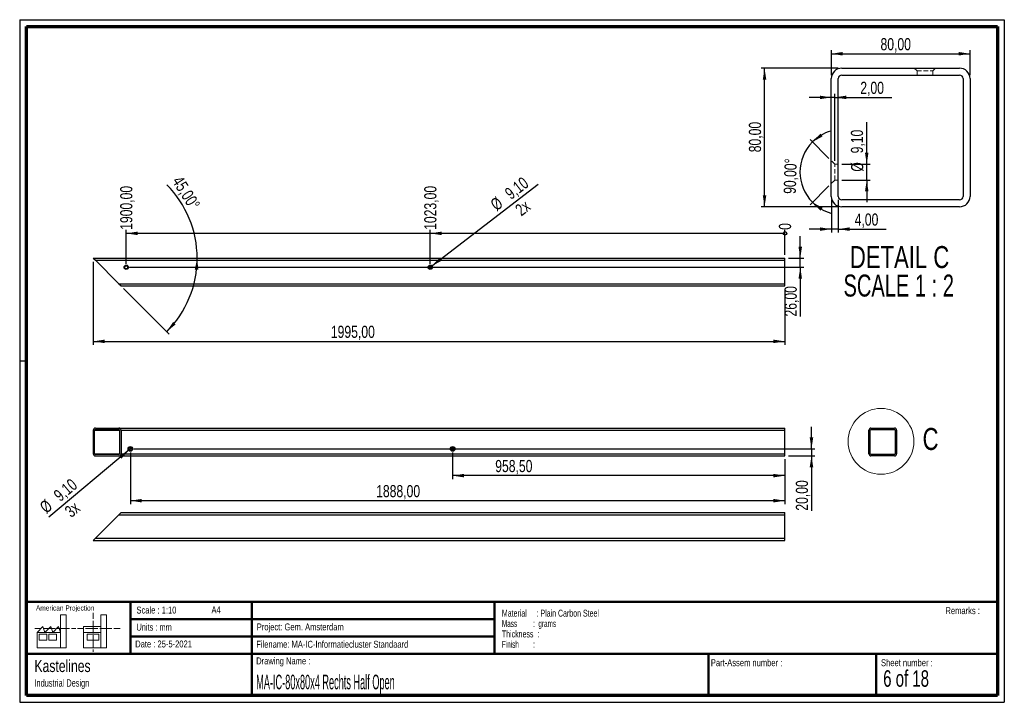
# Paper-space layout '80 Rechts Open' of a CAD drawing. Header units: millimetres. Extents: x 7 to 291, y 7 to 204.
import ezdxf

# ---------------------------------------------------------------- set-up
doc = ezdxf.new("R2010")
doc.units = ezdxf.units.MM
doc.linetypes.add('HIDDEN', pattern=[1.905, 1.27, -0.635])
for name, color, linetype in [('BORDERS', 7, 'Continuous'), ('DRAWING', 7, 'Continuous'), ('TEXT_SHEET_FORMAT', 7, 'Continuous')]:
    doc.layers.add(name, color=color, linetype=linetype)
doc.styles.add('SLDTEXTSTYLE0', font='TXT', dxfattribs={"width": 0.7})
doc.styles.add('SLDTEXTSTYLE1', font='TXT', dxfattribs={"width": 0.75})
doc.styles.add('SLDTEXTSTYLE2', font='TXT', dxfattribs={"width": 0.678571})
doc.styles.add('SLDTEXTSTYLE4', font='TXT', dxfattribs={"width": 0.55})
doc.styles.add('SLDTEXTSTYLE5', font='TXT', dxfattribs={"width": 0.605})
doc.styles.add('SLDTEXTSTYLE6', font='TXT', dxfattribs={"width": 0.549})
doc.styles.add('SLDTEXTSTYLE7', font='TXT', dxfattribs={"width": 0.467045})
doc.styles.add('SLDTEXTSTYLE8', font='TXT', dxfattribs={"width": 0.681818})
doc.dimstyles.new('SLDDIMSTYLE10', dxfattribs={"dimtxt": 3.5, "dimasz": 3.302, "dimexe": 0, "dimexo": 0.0625, "dimgap": 0.875, "dimtad": 1, "dimdec": 4, "dimlfac": 10, "dimzin": 12, "dimdsep": 46, "dimtxsty": 'SLDTEXTSTYLE1', "dimsah": 1, "dimcen": 0.09, "dimazin": 3, "dimtfac": 1, "dimtofl": 0, "dimtmove": 0, "dimatfit": 3, "dimfxl": 1, "dimfrac": 2, "dimtolj": 1, "dimtzin": 12, "dimarcsym": 0})
doc.dimstyles.new('SLDDIMSTYLE11', dxfattribs={"dimtxt": 3.5, "dimasz": 3.302, "dimexe": 0, "dimexo": 0.0625, "dimgap": 0.875, "dimtad": 1, "dimdec": 4, "dimlfac": 2, "dimzin": 12, "dimdsep": 46, "dimtxsty": 'SLDTEXTSTYLE1', "dimsah": 1, "dimcen": 0.09, "dimazin": 3, "dimtfac": 1, "dimtofl": 0, "dimtmove": 0, "dimatfit": 3, "dimfxl": 1, "dimfrac": 2, "dimtolj": 1, "dimtzin": 12, "dimarcsym": 0})
doc.dimstyles.new('SLDDIMSTYLE12', dxfattribs={"dimtxt": 3.5, "dimasz": 0.338667, "dimexe": 0, "dimexo": 0.0625, "dimgap": 0.875, "dimtad": 0, "dimtih": 1, "dimtoh": 1, "dimdec": 0, "dimlfac": 10, "dimrnd": 1e-09, "dimdsep": 46, "dimtxsty": 'SLDTEXTSTYLE1', "dimblk1": 'ORIGIN', "dimblk2": 'ORIGIN', "dimsah": 1, "dimcen": 0.09, "dimadec": 0, "dimazin": 2, "dimtfac": 1, "dimtdec": 0, "dimtofl": 0, "dimtmove": 0, "dimatfit": 3, "dimldrblk": 'ORIGIN', "dimfxl": 1, "dimfrac": 2, "dimtolj": 1, "dimtzin": 12, "dimarcsym": 0})
doc.dimstyles.new('SLDDIMSTYLE13', dxfattribs={"dimtxt": 3.5, "dimasz": 3.302, "dimexe": 0, "dimexo": 0.0625, "dimgap": 0.875, "dimtad": 0, "dimtih": 1, "dimtoh": 1, "dimlfac": 10, "dimrnd": 1e-09, "dimzin": 12, "dimdsep": 46, "dimtxsty": 'SLDTEXTSTYLE1', "dimsah": 1, "dimcen": 0.09, "dimadec": 0, "dimazin": 3, "dimtfac": 1, "dimtofl": 0, "dimtmove": 0, "dimatfit": 3, "dimfxl": 1, "dimfrac": 2, "dimtolj": 1, "dimtzin": 12, "dimarcsym": 0})
doc.dimstyles.new('SLDDIMSTYLE4', dxfattribs={"dimtxt": 3.5, "dimasz": 3.302, "dimexe": 0, "dimexo": 0.0625, "dimgap": 0.875, "dimtad": 1, "dimlfac": 2, "dimrnd": 1e-09, "dimzin": 12, "dimdsep": 46, "dimtxsty": 'SLDTEXTSTYLE1', "dimsah": 1, "dimcen": 0.09, "dimadec": 0, "dimazin": 3, "dimtfac": 1, "dimtmove": 0, "dimatfit": 0, "dimfxl": 1, "dimfrac": 2, "dimtolj": 1, "dimtzin": 12, "dimarcsym": 0})
doc.dimstyles.new('SLDDIMSTYLE5', dxfattribs={"dimtxt": 3.5, "dimasz": 3.302, "dimexe": 0, "dimexo": 0.0625, "dimgap": 0.875, "dimtad": 1, "dimlfac": 2, "dimrnd": 1e-09, "dimzin": 12, "dimdsep": 46, "dimtxsty": 'SLDTEXTSTYLE1', "dimsah": 1, "dimcen": 0.09, "dimadec": 0, "dimazin": 3, "dimtfac": 1, "dimtofl": 0, "dimtmove": 0, "dimatfit": 3, "dimfxl": 1, "dimfrac": 2, "dimtolj": 1, "dimtzin": 12, "dimarcsym": 0})
doc.dimstyles.new('SLDDIMSTYLE7', dxfattribs={"dimtxt": 3.5, "dimasz": 3.302, "dimexe": 0, "dimexo": 0.0625, "dimgap": 0.875, "dimtad": 1, "dimlfac": 10, "dimrnd": 1e-09, "dimzin": 12, "dimdsep": 46, "dimtxsty": 'SLDTEXTSTYLE1', "dimblk1": 'NONE', "dimsah": 1, "dimcen": 0, "dimadec": 0, "dimazin": 3, "dimtfac": 1, "dimtmove": 0, "dimatfit": 3, "dimldrblk": 'NONE', "dimfxl": 1, "dimfrac": 2, "dimtolj": 1, "dimtzin": 12, "dimarcsym": 0})
doc.dimstyles.new('SLDDIMSTYLE8', dxfattribs={"dimtxt": 3.5, "dimasz": 3.302, "dimexe": 0, "dimexo": 0.0625, "dimgap": 0.875, "dimtad": 1, "dimlfac": 10, "dimrnd": 1e-09, "dimzin": 12, "dimdsep": 46, "dimtxsty": 'SLDTEXTSTYLE1', "dimsah": 1, "dimcen": 0.09, "dimadec": 0, "dimazin": 3, "dimtfac": 1, "dimtmove": 0, "dimatfit": 0, "dimfxl": 1, "dimfrac": 2, "dimtolj": 1, "dimtzin": 12, "dimarcsym": 0})
doc.dimstyles.new('SLDDIMSTYLE9', dxfattribs={"dimtxt": 3.5, "dimasz": 3.302, "dimexe": 0, "dimexo": 0.0625, "dimgap": 0.875, "dimtad": 1, "dimlfac": 10, "dimrnd": 1e-09, "dimzin": 12, "dimdsep": 46, "dimtxsty": 'SLDTEXTSTYLE1', "dimsah": 1, "dimcen": 0.09, "dimadec": 0, "dimazin": 3, "dimtfac": 1, "dimtofl": 0, "dimtmove": 0, "dimatfit": 3, "dimfxl": 1, "dimfrac": 2, "dimtolj": 1, "dimtzin": 12, "dimarcsym": 0})

# ---------------------------------------------------------------- blocks, each defined once
blk = doc.blocks.new('SW_NOTE_0_33')
at = {"layer": 'TEXT_SHEET_FORMAT', "color": 0, "char_height": 2, "attachment_point": 1}
for s, insert, style in [('Material     : Plain Carbon Steel', (0, 2.58), 'SLDTEXTSTYLE5'), ('Mass         :  grams', (0, -0.42), 'SLDTEXTSTYLE4'), ('Thickness  :', (0, -3.42), 'SLDTEXTSTYLE5'), ('Finish        :', (0, -6.42), 'SLDTEXTSTYLE6')]:
    blk.add_mtext(s, dxfattribs=dict(at, insert=insert, style=style))
blk = doc.blocks.new('SW_NOTE_0_34')
at = {"layer": 'DRAWING', "color": 0, "attachment_point": 1, "style": 'SLDTEXTSTYLE1'}
for s, insert, char_height in [('Kastelines', (0, 4.51), 3.5), ('Industrial Design', (0, -1.09), 2.1167)]:
    blk.add_mtext(s, dxfattribs=dict(at, insert=insert, char_height=char_height))
blk = doc.blocks.new('_D_37')
at = {"layer": 'DRAWING', "color": 7}
for p, q in [((234.95, 79.91), (234.95, 86.26)), ((39.49, 79.91), (235.95, 79.91)), ((234.95, 79.91), (234.95, 77.91)), ((228.29, 77.91), (235.95, 77.91)), ((234.95, 77.91), (234.95, 62.09))]:
    blk.add_line(p, q, dxfattribs=at)
for points in [[(234.95, 79.91), (235.46, 83.21), (234.44, 83.21)], [(234.95, 77.91), (234.44, 74.61), (235.46, 74.61)]]:
    blk.add_solid(points, dxfattribs=at)
at = {"layer": 'DRAWING', "color": 7, "insert": (230.44, 62.09), "char_height": 3.5, "attachment_point": 1, "rotation": 90, "style": 'SLDTEXTSTYLE1'}
blk.add_mtext('20,00', dxfattribs=at)
blk = doc.blocks.new('_D_38')
at = {"layer": 'DRAWING', "color": 7}
for q in [(14.95, 60.26), (38.84, 80.2)]:
    blk.add_line((38.14, 79.62), q, dxfattribs=at)
blk.add_solid([(38.14, 79.62), (35.28, 77.89), (35.93, 77.11)], dxfattribs=at)
at = {"layer": 'DRAWING', "color": 7, "char_height": 3.5, "attachment_point": 1, "rotation": 39.8541, "style": 'SLDTEXTSTYLE1'}
for s, insert in [('9,10', (16.01, 67.23)), ('%%c', (11.99, 63.81)), ('3x', (19.2, 62.59))]:
    blk.add_mtext(s, dxfattribs=dict(at, insert=insert))
blk = doc.blocks.new('_None')
blk = doc.blocks.new('_D_39')
at = {"layer": 'DRAWING', "color": 7}
for p, q in [((131.44, 78.91), (131.44, 71.2)), ((227.29, 76.91), (227.29, 71.2)), ((227.29, 72.2), (131.44, 72.2))]:
    blk.add_line(p, q, dxfattribs=at)
for points in [[(131.44, 72.2), (134.74, 71.7), (134.74, 72.71)], [(227.29, 72.2), (223.99, 72.71), (223.99, 71.7)]]:
    blk.add_solid(points, dxfattribs=at)
at = {"layer": 'DRAWING', "color": 7, "insert": (143.73, 76.72), "char_height": 3.5, "attachment_point": 1, "style": 'SLDTEXTSTYLE1'}
blk.add_mtext('958,50', dxfattribs=at)
blk = doc.blocks.new('_D_40')
at = {"layer": 'DRAWING', "color": 7}
for p, q in [((38.49, 78.91), (38.49, 63.97)), ((227.29, 76.91), (227.29, 63.97)), ((227.29, 64.97), (38.49, 64.97))]:
    blk.add_line(p, q, dxfattribs=at)
for points in [[(38.49, 64.97), (41.79, 64.46), (41.79, 65.48)], [(227.29, 64.97), (223.99, 65.48), (223.99, 64.46)]]:
    blk.add_solid(points, dxfattribs=at)
at = {"layer": 'DRAWING', "color": 7, "insert": (109.38, 69.48), "char_height": 3.5, "attachment_point": 1, "style": 'SLDTEXTSTYLE1'}
blk.add_mtext('1888,00', dxfattribs=at)
blk = doc.blocks.new('_Origin')
at = {"color": 0, "linetype": 'ByBlock', "lineweight": -2}
blk.add_line((0, 0), (-1, 0), dxfattribs=at)
blk.add_circle((0, 0), 0.5, dxfattribs=at)
blk = doc.blocks.new('_D_41')
at = {"layer": 'DRAWING'}
blk.add_line((227.29, 135.94), (227.29, 143.13), dxfattribs=at)
at = {"layer": 'DRAWING', "xscale": 1.016, "yscale": 1.016}
blk.add_blockref('_Origin', (227.29, 142.12), dxfattribs=at)
at = {"layer": 'DRAWING', "insert": (225.56, 143.13), "char_height": 3.5, "attachment_point": 1, "rotation": 90, "style": 'SLDTEXTSTYLE1'}
blk.add_mtext('0', dxfattribs=at)
blk = doc.blocks.new('_D_42')
at = {"layer": 'DRAWING', "color": 7}
for p, q in [((124.99, 133.34), (124.99, 143.13)), ((227.29, 142.12), (124.99, 142.12))]:
    blk.add_line(p, q, dxfattribs=at)
blk.add_solid([(124.99, 142.12), (128.29, 141.61), (128.29, 142.62)], dxfattribs=at)
at = {"layer": 'DRAWING', "color": 7, "insert": (123.26, 143.13), "char_height": 3.5, "attachment_point": 1, "rotation": 90, "style": 'SLDTEXTSTYLE1'}
blk.add_mtext('1023,00', dxfattribs=at)
blk = doc.blocks.new('_D_43')
at = {"layer": 'DRAWING', "color": 7}
for p, q in [((37.29, 133.34), (37.29, 143.13)), ((124.99, 142.12), (37.29, 142.12))]:
    blk.add_line(p, q, dxfattribs=at)
blk.add_solid([(37.29, 142.12), (40.59, 141.61), (40.59, 142.62)], dxfattribs=at)
at = {"layer": 'DRAWING', "color": 7, "insert": (35.56, 143.13), "char_height": 3.5, "attachment_point": 1, "rotation": 90, "style": 'SLDTEXTSTYLE1'}
blk.add_mtext('1900,00', dxfattribs=at)
blk = doc.blocks.new('_D_44')
at = {"layer": 'DRAWING', "color": 7}
blk.add_line((36.5, 126.24), (49.69, 113.04), dxfattribs=at)
for start, end in [(0, 44.9558), (315, 0)]:
    blk.add_arc((27.79, 134.94), 29.97, start, end, dxfattribs=at)
for points in [[(57.77, 134.94), (57.08, 131.68), (58.09, 131.62)], [(48.99, 113.75), (51.57, 115.87), (50.81, 116.55)]]:
    blk.add_solid(points, dxfattribs=at)
at = {"layer": 'DRAWING', "color": 7, "insert": (53.35, 159.06), "char_height": 3.5, "attachment_point": 1, "rotation": 302.2613, "style": 'SLDTEXTSTYLE1'}
blk.add_mtext('45,00°', dxfattribs=at)
blk = doc.blocks.new('_D_45')
at = {"layer": 'DRAWING', "color": 7}
for p, q in [((231.72, 134.94), (231.72, 141.29)), ((228.29, 134.94), (232.72, 134.94)), ((231.72, 132.34), (231.72, 134.94)), ((38.29, 132.34), (232.72, 132.34)), ((231.72, 132.34), (231.72, 118.12))]:
    blk.add_line(p, q, dxfattribs=at)
for points in [[(231.72, 134.94), (232.22, 138.25), (231.21, 138.25)], [(231.72, 132.34), (231.21, 129.04), (232.22, 129.04)]]:
    blk.add_solid(points, dxfattribs=at)
at = {"layer": 'DRAWING', "color": 7, "insert": (227.2, 118.12), "char_height": 3.5, "attachment_point": 1, "rotation": 90, "style": 'SLDTEXTSTYLE1'}
blk.add_mtext('26,00', dxfattribs=at)
blk = doc.blocks.new('_D_46')
at = {"layer": 'DRAWING', "color": 7}
for p, q in [((27.79, 133.94), (27.79, 109.94)), ((227.29, 125.94), (227.29, 109.94)), ((27.79, 110.94), (227.29, 110.94))]:
    blk.add_line(p, q, dxfattribs=at)
for points in [[(27.79, 110.94), (31.09, 110.44), (31.09, 111.45)], [(227.29, 110.94), (223.99, 111.45), (223.99, 110.44)]]:
    blk.add_solid(points, dxfattribs=at)
at = {"layer": 'DRAWING', "color": 7, "insert": (96.32, 115.46), "char_height": 3.5, "attachment_point": 1, "style": 'SLDTEXTSTYLE1'}
blk.add_mtext('1995,00', dxfattribs=at)
blk = doc.blocks.new('_D_47')
at = {"layer": 'DRAWING', "color": 7}
for q in [(156.16, 156.3), (124.63, 132.07)]:
    blk.add_line((125.35, 132.62), q, dxfattribs=at)
blk.add_solid([(125.35, 132.62), (128.28, 134.23), (127.66, 135.04)], dxfattribs=at)
at = {"layer": 'DRAWING', "color": 7, "char_height": 3.5, "attachment_point": 1, "rotation": 37.5526, "style": 'SLDTEXTSTYLE1'}
for s, insert in [('9,10', (146.13, 154.49)), ('%%c', (141.98, 151.23)), ('2x', (149.13, 149.72))]:
    blk.add_mtext(s, dxfattribs=dict(at, insert=insert))
blk = doc.blocks.new('_D_48')
at = {"layer": 'DRAWING', "color": 7}
for p, q in [((242.68, 189.79), (220.41, 189.79)), ((221.41, 149.79), (221.41, 189.79)), ((242.68, 149.79), (220.41, 149.79))]:
    blk.add_line(p, q, dxfattribs=at)
for points in [[(221.41, 189.79), (220.91, 186.49), (221.92, 186.49)], [(221.41, 149.79), (221.92, 153.09), (220.91, 153.09)]]:
    blk.add_solid(points, dxfattribs=at)
at = {"layer": 'DRAWING', "color": 7, "insert": (216.9, 165.52), "char_height": 3.5, "attachment_point": 1, "rotation": 90, "style": 'SLDTEXTSTYLE1'}
blk.add_mtext('80,00', dxfattribs=at)
blk = doc.blocks.new('_D_49')
at = {"layer": 'DRAWING', "color": 7}
for p, q in [((240.68, 187.79), (240.68, 194.95)), ((240.68, 193.95), (280.68, 193.95)), ((280.68, 187.79), (280.68, 194.95))]:
    blk.add_line(p, q, dxfattribs=at)
for points in [[(240.68, 193.95), (243.98, 193.44), (243.98, 194.46)], [(280.68, 193.95), (277.37, 194.46), (277.37, 193.44)]]:
    blk.add_solid(points, dxfattribs=at)
at = {"layer": 'DRAWING', "color": 7, "insert": (254.86, 198.46), "char_height": 3.5, "attachment_point": 1, "style": 'SLDTEXTSTYLE1'}
blk.add_mtext('80,00', dxfattribs=at)
blk = doc.blocks.new('_D_50')
at = {"layer": 'DRAWING', "color": 7}
for p, q in [((240.68, 151.79), (240.68, 142.34)), ((242.68, 151.79), (242.68, 142.34)), ((240.68, 143.34), (234.33, 143.34)), ((242.68, 143.34), (240.68, 143.34)), ((242.68, 143.34), (256.46, 143.34))]:
    blk.add_line(p, q, dxfattribs=at)
for points in [[(240.68, 143.34), (237.37, 143.85), (237.37, 142.83)], [(242.68, 143.34), (245.98, 142.83), (245.98, 143.85)]]:
    blk.add_solid(points, dxfattribs=at)
at = {"layer": 'DRAWING', "color": 7, "insert": (247.41, 147.85), "char_height": 3.5, "attachment_point": 1, "style": 'SLDTEXTSTYLE1'}
blk.add_mtext('4,00', dxfattribs=at)
blk = doc.blocks.new('_D_51')
at = {"layer": 'DRAWING', "color": 7}
for p, q in [((250.89, 162.06), (250.89, 174.25)), ((243.68, 162.06), (251.89, 162.06)), ((250.89, 157.51), (250.89, 162.06)), ((243.68, 157.51), (251.89, 157.51)), ((250.89, 157.51), (250.89, 151.16))]:
    blk.add_line(p, q, dxfattribs=at)
for points in [[(250.89, 162.06), (251.39, 165.37), (250.38, 165.37)], [(250.89, 157.51), (250.38, 154.21), (251.39, 154.21)]]:
    blk.add_solid(points, dxfattribs=at)
at = {"layer": 'DRAWING', "color": 7, "char_height": 3.5, "attachment_point": 1, "rotation": 90, "style": 'SLDTEXTSTYLE1'}
for s, insert in [('9,10', (246.32, 165.2)), ('%%c', (246.38, 159.92))]:
    blk.add_mtext(s, dxfattribs=dict(at, insert=insert))
blk = doc.blocks.new('_D_52')
at = {"layer": 'DRAWING', "color": 7}
for p, q in [((241.68, 163.06), (241.68, 182.36)), ((240.68, 181.36), (234.33, 181.36)), ((241.68, 181.36), (240.68, 181.36)), ((241.68, 181.36), (258.08, 181.36))]:
    blk.add_line(p, q, dxfattribs=at)
for points in [[(240.68, 181.36), (237.37, 181.86), (237.37, 180.85)], [(241.68, 181.36), (244.98, 180.85), (244.98, 181.86)]]:
    blk.add_solid(points, dxfattribs=at)
at = {"layer": 'DRAWING', "color": 7, "insert": (249.03, 185.87), "char_height": 3.5, "attachment_point": 1, "style": 'SLDTEXTSTYLE1'}
blk.add_mtext('2,00', dxfattribs=at)
blk = doc.blocks.new('_D_53')
at = {"layer": 'DRAWING', "color": 7}
for p, q in [((239.97, 163.77), (234.53, 169.21)), ((239.97, 155.81), (234.53, 150.37))]:
    blk.add_line(p, q, dxfattribs=at)
for start, end in [(106.284, 135), (135, 225), (225, 253.716)]:
    blk.add_arc((243.95, 159.79), 12.32, start, end, dxfattribs=at)
for points in [[(235.24, 168.5), (238.17, 170.11), (237.55, 170.91)], [(235.24, 151.08), (237.55, 148.66), (238.17, 149.47)]]:
    blk.add_solid(points, dxfattribs=at)
at = {"layer": 'DRAWING', "color": 7, "insert": (226.91, 153.58), "char_height": 3.5, "attachment_point": 1, "rotation": 88.1719, "style": 'SLDTEXTSTYLE1'}
blk.add_mtext('90,00°', dxfattribs=at)
blk = doc.blocks.new('SW_NOTE_0_35')
at = {"layer": 'DRAWING', "color": 0, "char_height": 6.35, "attachment_point": 2}
for s, insert, style in [('DETAIL C', (17.56, 8.19), 'SLDTEXTSTYLE1'), ('SCALE 1 : 2', (17.32, -0.03), 'SLDTEXTSTYLE8')]:
    blk.add_mtext(s, dxfattribs=dict(at, insert=insert, style=style))

psp = doc.layouts.new('80 Rechts Open')

# ---------------------------------------------------------------- linework, layer by layer
at = {"color": 7, "linetype": 'Continuous', "lineweight": 25}
for p, q in [((243.67598, 189.788122), (277.675981, 189.788122)), ((243.67598, 187.788122), (277.675981, 187.788122)), ((240.675981, 152.788121), (240.675981, 186.788123)), ((242.675981, 152.788121), (242.675981, 186.788123)), ((278.67598, 186.788123), (278.67598, 152.788121)), ((280.67598, 186.788123), (280.67598, 152.788121)), ((277.675981, 151.788123), (243.67598, 151.788123)), ((277.675981, 149.788123), (243.67598, 149.788123)), ((27.791496, 134.944986), (227.291496, 134.944986)), ((27.791496, 134.944986), (28.391496, 134.344986)), ((28.391496, 134.344986), (227.291496, 134.344986)), ((28.391496, 134.344986), (35.191496, 127.544986)), ((227.291496, 134.344986), (227.291496, 134.944986)), ((227.291496, 127.544986), (227.291496, 134.344986)), ((35.191496, 127.544986), (227.291496, 127.544986)), ((35.191496, 127.544986), (35.791496, 126.944986)), ((35.791496, 126.944986), (227.291496, 126.944986)), ((227.291496, 126.944986), (227.291496, 127.544986)), ((27.791496, 85.310907), (27.791496, 78.510907)), ((28.191496, 78.510907), (28.191496, 85.310907)), ((28.391496, 85.910907), (35.191496, 85.910907)), ((28.391496, 85.510907), (35.191496, 85.510907)), ((35.191496, 85.910907), (227.291496, 85.910907)), ((35.391496, 85.310907), (35.391496, 78.510907)), ((35.791496, 85.310907), (227.291496, 85.310907)), ((35.791496, 85.310907), (35.791496, 78.510907)), ((227.291496, 85.310907), (227.291496, 85.910907)), ((227.291496, 78.510907), (227.291496, 85.310907)), ((251.513638, 78.510907), (251.513638, 85.310907)), ((251.913638, 78.510907), (251.913638, 85.310907)), ((252.113638, 85.910907), (258.913638, 85.910907)), ((252.113638, 85.510907), (258.913638, 85.510907)), ((259.113638, 85.310907), (259.113638, 78.510907)), ((259.513638, 85.310907), (259.513638, 78.510907)), ((35.191496, 78.310907), (28.391496, 78.310907)), ((28.391496, 77.910907), (35.191496, 77.910907)), ((35.191496, 77.910907), (227.291496, 77.910907)), ((35.791496, 78.510907), (227.291496, 78.510907)), ((227.291496, 77.910907), (227.291496, 78.510907)), ((258.913638, 78.310907), (252.113638, 78.310907)), ((258.913638, 77.910907), (252.113638, 77.910907)), ((28.391496, 54.129007), (35.191496, 60.929007)), ((35.791496, 61.529007), (35.191496, 60.929007)), ((35.191496, 60.929007), (227.291496, 60.929007)), ((35.791496, 61.529007), (227.291496, 61.529007)), ((227.291496, 60.929007), (227.291496, 61.529007)), ((227.291496, 54.129007), (227.291496, 60.929007)), ((28.391496, 54.129007), (27.791496, 53.529007)), ((28.391496, 54.129007), (227.291496, 54.129007)), ((227.291496, 53.529007), (227.291496, 54.129007)), ((27.791496, 53.529007), (227.291496, 53.529007))]:
    psp.add_line(p, q, dxfattribs=at)
at = {"color": 7, "linetype": 'HIDDEN', "lineweight": 18}
for p, q in [((264.60098, 189.788122), (265.40098, 188.988123)), ((265.40098, 188.988123), (269.95098, 188.988123)), ((265.40098, 188.988123), (265.40098, 187.788122)), ((269.95098, 188.988123), (270.750981, 189.788122)), ((269.95098, 187.788122), (269.95098, 188.988123)), ((241.675981, 162.063122), (240.675981, 163.063122)), ((241.675981, 157.513122), (241.675981, 162.063122)), ((242.675981, 162.063122), (241.675981, 162.063122)), ((240.675981, 156.513122), (241.675981, 157.513122)), ((241.675981, 157.513122), (242.675981, 157.513122)), ((256.298638, 85.910907), (256.458638, 85.750907)), ((256.458638, 85.750907), (257.368638, 85.750907)), ((256.458638, 85.750907), (256.458638, 85.510907)), ((257.368638, 85.750907), (257.528638, 85.910907)), ((257.368638, 85.510907), (257.368638, 85.750907)), ((251.713638, 80.365907), (251.513638, 80.565907)), ((251.713638, 79.455907), (251.713638, 80.365907)), ((251.913638, 80.365907), (251.713638, 80.365907)), ((251.513638, 79.255907), (251.713638, 79.455907)), ((251.713638, 79.455907), (251.913638, 79.455907))]:
    psp.add_line(p, q, dxfattribs=at)
at = {"color": 8, "linetype": 'Continuous', "lineweight": 25}
for p, q in [((28.191496, 85.310907), (35.391496, 85.310907)), ((28.191496, 78.510907), (35.391496, 78.510907))]:
    psp.add_line(p, q, dxfattribs=at)
at = {"color": 7, "linetype": 'Continuous', "lineweight": 25}
for centre, radius in [((37.291496, 132.344986), 0.615), ((37.291496, 132.344986), 0.455), ((124.991496, 132.344986), 0.615), ((124.991496, 132.344986), 0.455), ((38.491496, 79.910907), 0.655), ((38.491496, 79.910907), 0.455), ((131.441496, 79.910907), 0.655), ((131.441496, 79.910907), 0.455)]:
    psp.add_circle(centre, radius, dxfattribs=at)
at = {"color": 7, "linetype": 'Continuous', "lineweight": 18}
psp.add_circle((255.00839, 82.089615), 9.494008, dxfattribs=at)
at = {"color": 7, "linetype": 'Continuous', "lineweight": 25}
for centre, radius, start, end in [((243.675977, 186.788125), 2.999997, 89.99995956, 180.00004044), ((243.675976, 186.788127), 0.999995, 89.9997878, 180.0002122), ((277.675983, 186.788125), 2.999997, 359.99995956, 90.00004044), ((277.675985, 186.788127), 0.999995, 359.9997878, 90.0002122), ((243.675977, 152.788119), 2.999997, 179.99995956, 270.00004044), ((243.675976, 152.788118), 0.999995, 179.9997878, 270.0002122), ((277.675985, 152.788118), 0.999995, 269.9997878, 0.0002122), ((277.675983, 152.788119), 2.999997, 269.99995956, 0.00004044), ((28.391496, 85.310907), 0.6, 90, 180), ((28.391496, 85.310907), 0.2, 90, 180), ((35.191496, 85.310907), 0.6, 0, 90), ((35.191496, 85.310907), 0.2, 0, 90), ((252.113638, 85.310907), 0.6, 90, 180), ((252.113638, 85.310907), 0.2, 90, 180), ((258.913638, 85.310907), 0.6, 0, 90), ((258.913638, 85.310907), 0.2, 0, 90), ((28.391496, 78.510907), 0.6, 180, 270), ((28.391496, 78.510907), 0.2, 180, 270), ((35.191496, 78.510907), 0.6, 270, 0), ((35.191496, 78.510907), 0.2, 270, 0), ((252.113638, 78.510907), 0.6, 180, 270), ((252.113638, 78.510907), 0.2, 180, 270), ((258.913638, 78.510907), 0.2, 270, 0), ((258.913638, 78.510907), 0.6, 270, 0)]:
    psp.add_arc(centre, radius, start, end, dxfattribs=at)
at = {"layer": 'BORDERS', "lineweight": 70}
for p, q in [((8.569641, 8.783909), (8.569641, 201.783909)), ((8.569641, 201.783909), (288.569641, 201.783909)), ((288.569641, 201.783909), (288.569641, 8.783909)), ((288.569641, 8.783909), (8.569641, 8.783909))]:
    psp.add_line(p, q, dxfattribs=at)
at = {"layer": 'BORDERS', "lineweight": 50}
for p, q in [((8.569641, 35.783909), (288.569641, 35.783909)), ((38.569641, 35.783909), (38.569641, 20.783909)), ((73.569641, 35.783909), (73.569641, 8.783909)), ((143.569641, 35.783909), (143.569641, 20.783909)), ((38.569641, 30.783909), (143.569641, 30.783909)), ((38.569641, 25.783909), (143.569641, 25.783909)), ((8.569641, 20.783909), (288.569641, 20.783909)), ((205.222477, 8.783909), (205.222477, 20.783909)), ((253.650911, 8.783909), (253.650911, 20.783909))]:
    psp.add_line(p, q, dxfattribs=at)
at = {"layer": 'TEXT_SHEET_FORMAT'}
for p, q in [((6.569641, 203.783909), (290.569641, 203.783909)), ((6.569641, 203.783909), (6.569641, 6.783909)), ((290.569641, 203.783909), (290.569641, 6.783909)), ((6.569641, 105.283909), (8.621537, 105.283909)), ((6.569641, 6.783909), (290.569641, 6.783909))]:
    psp.add_line(p, q, dxfattribs=at)
at = {"layer": 'TEXT_SHEET_FORMAT', "color": 7, "linetype": 'Continuous', "lineweight": 18}
for p, q in [((18.320827, 26.971098), (18.320827, 32.036143)), ((18.320827, 32.036143), (20.002717, 32.036143)), ((20.002717, 32.036143), (20.002717, 22.470411)), ((27.732829, 32.596011), (27.732829, 30.83891)), ((31.654195, 32.031732), (29.972304, 32.031732)), ((29.972304, 32.031732), (29.972304, 22.466)), ((31.654195, 26.966766), (31.654195, 32.031732)), ((11.593265, 26.971098), (13.275156, 28.659446)), ((13.275156, 28.659446), (13.837466, 26.971098)), ((13.837466, 26.971098), (15.519356, 28.659446)), ((15.519356, 28.659446), (16.081352, 26.971098)), ((16.081352, 26.971098), (17.763242, 28.659446)), ((17.763242, 28.659446), (18.320827, 26.971098)), ((24.926633, 28.655036), (24.926633, 26.966766)), ((24.926633, 28.655036), (29.972304, 28.655036)), ((27.732829, 30.251635), (27.732829, 28.489887)), ((27.732829, 28.489887), (27.732829, 26.728218)), ((10.980867, 28.099735), (12.735999, 28.099735)), ((18.320827, 26.971098), (11.593265, 26.971098)), ((11.593265, 26.971098), (11.593265, 22.470411)), ((12.155576, 26.411465), (14.399461, 26.411465)), ((12.155576, 24.723117), (12.155576, 26.411465)), ((13.320991, 28.099735), (15.075966, 28.099735)), ((14.399461, 26.411465), (14.399461, 24.723117)), ((14.957046, 26.411465), (17.201247, 26.411465)), ((14.957046, 24.723117), (14.957046, 26.411465)), ((15.075966, 28.099735), (16.830941, 28.099735)), ((17.201247, 26.411465), (17.201247, 24.723117)), ((17.415933, 28.099735), (19.171065, 28.099735)), ((18.320827, 26.971098), (18.320827, 22.470411)), ((19.171065, 28.099735), (20.92604, 28.099735)), ((21.511032, 28.099735), (22.808913, 28.099735)), ((23.244743, 28.095324), (24.995229, 28.095324)), ((24.926633, 26.966766), (29.972304, 26.966766)), ((24.926633, 26.966766), (24.926633, 22.466)), ((25.580221, 28.095324), (27.335195, 28.095324)), ((26.050939, 26.407055), (29.41472, 26.407055)), ((26.050939, 24.718707), (26.050939, 26.407055)), ((27.335195, 28.095324), (29.090249, 28.095324)), ((27.732829, 26.140863), (27.732829, 24.379273)), ((29.41472, 26.407055), (29.41472, 24.718707)), ((29.675241, 28.095324), (31.430295, 28.095324)), ((31.430295, 28.095324), (33.18527, 28.095324)), ((31.654195, 26.966766), (31.654195, 22.466)), ((33.770261, 28.095324), (35.525236, 28.095324)), ((14.399461, 24.723117), (12.155576, 24.723117)), ((17.201247, 24.723117), (14.957046, 24.723117)), ((29.41472, 24.718707), (26.050939, 24.718707)), ((27.732829, 24.379273), (27.732829, 22.617525)), ((11.593265, 22.470411), (18.320827, 22.470411)), ((18.320827, 22.470411), (20.002717, 22.470411)), ((24.926633, 22.466), (31.654195, 22.466)), ((27.732829, 22.030171), (27.732829, 21.34201))]:
    psp.add_line(p, q, dxfattribs=at)

# ---------------------------------------------------------------- block references
at = {"layer": 'DRAWING'}
for name, p in [('SW_NOTE_0_35', (242.798966, 130.265525)), ('SW_NOTE_0_34', (10.826503, 14.510992))]:
    psp.add_blockref(name, p, dxfattribs=at)
at = {"layer": 'TEXT_SHEET_FORMAT', "color": 218}
psp.add_blockref('SW_NOTE_0_33', (145.652628, 30.930942), dxfattribs=at)

# ---------------------------------------------------------------- texts
at = {"color": 7, "linetype": 'Continuous', "lineweight": 18, "insert": (266.995527, 85.959786), "char_height": 6.35, "attachment_point": 1, "style": 'SLDTEXTSTYLE1'}
psp.add_mtext('C', dxfattribs=at)
at = {"layer": 'TEXT_SHEET_FORMAT', "attachment_point": 1}
for s, insert, char_height, style in [('American Projection', (11.277178, 34.755658), 1.5, 'SLDTEXTSTYLE1'), ('Scale : 1:10', (40.245387, 34.408225), 2, 'SLDTEXTSTYLE1'), ('A4', (61.890556, 34.486219), 2, 'SLDTEXTSTYLE1'), ('Remarks :', (273.595551, 34.235841), 2, 'SLDTEXTSTYLE1'), ('Units : mm', (40.239331, 29.476127), 2, 'SLDTEXTSTYLE0'), ('Project: Gem. Amsterdam', (74.95639, 29.538044), 2, 'SLDTEXTSTYLE1'), ('Date : 25-5-2021', (39.886543, 24.621763), 2, 'SLDTEXTSTYLE1'), ('Filename: MA-IC-Informatiecluster Standaard', (74.797688, 24.531301), 2, 'SLDTEXTSTYLE1'), ('Drawing Name :', (74.780305, 19.736533), 2, 'SLDTEXTSTYLE1'), ('Part-Assem number :', (205.926583, 19.21038), 2, 'SLDTEXTSTYLE1'), ('Sheet number :', (255.011235, 19.21038), 2, 'SLDTEXTSTYLE1'), ('6 of 18', (255.634284, 16.03963), 4.7625, 'SLDTEXTSTYLE2')]:
    psp.add_mtext(s, dxfattribs=dict(at, insert=insert, char_height=char_height, style=style))
at = {"layer": 'TEXT_SHEET_FORMAT', "color": 218, "insert": (74.780305, 14.761674), "char_height": 4.23333333, "attachment_point": 1, "style": 'SLDTEXTSTYLE7'}
psp.add_mtext('MA-IC-80x80x4 Rechts Half Open', dxfattribs=at)

# ---------------------------------------------------------------- dimensions: what is measured, and where the dimension line sits
at = {"layer": 'DRAWING', "color": 7}
for base, p1, p2, dimstyle, picture, middle in [((280.67598, 193.949956), (240.67598, 186.788122), (280.67598, 186.788122), 'SLDDIMSTYLE5', '_D_49', (260.67598, 193.949956)), ((240.67598, 181.356338), (241.67598, 162.063122), (240.67598, 186.788122), 'SLDDIMSTYLE4', '_D_52', (253.552178, 181.356338)), ((240.67598, 143.342846), (242.67598, 152.788122), (240.67598, 152.788122), 'SLDDIMSTYLE4', '_D_50', (251.935654, 143.342846)), ((227.291496, 110.944986), (27.791496, 134.944986), (227.291496, 126.944986), 'SLDDIMSTYLE9', '_D_46', (104.722163, 110.944986)), ((38.491496, 64.97263), (227.291496, 77.910907), (38.491496, 79.910907), 'SLDDIMSTYLE9', '_D_40', (117.785123, 64.97263)), ((131.441496, 72.20498), (227.291496, 77.910907), (131.441496, 79.910907), 'SLDDIMSTYLE9', '_D_39', (150.843912, 72.20498))]:
    dim = psp.add_linear_dim(base=base, p1=p1, p2=p2, dimstyle=dimstyle, dxfattribs=at)
    dim.commit()
    dim.dimension.update_dxf_attribs({"geometry": picture, "text_midpoint": middle, "dimtype": 160})
for base, p1, p2, dimstyle, picture, middle in [((221.414049, 189.788122), (243.67598, 149.788122), (243.67598, 189.788122), 'SLDDIMSTYLE5', '_D_48', (221.414049, 171.335391)), ((231.715354, 134.944986), (37.291496, 132.344986), (227.291496, 134.944986), 'SLDDIMSTYLE8', '_D_45', (231.715354, 123.941673)), ((234.947682, 77.910907), (38.491496, 79.910907), (227.291496, 77.910907), 'SLDDIMSTYLE8', '_D_37', (234.947682, 67.910907))]:
    dim = psp.add_linear_dim(base=base, p1=p1, p2=p2, angle=90, dimstyle=dimstyle, dxfattribs=at)
    dim.commit()
    dim.dimension.update_dxf_attribs({"geometry": picture, "text_midpoint": middle, "dimtype": 160})
dim = psp.add_linear_dim(base=(250.886799, 162.063122), p1=(242.67598, 157.513122), p2=(242.67598, 162.063122), angle=90, text='%%c<>', dimstyle='SLDDIMSTYLE4', dxfattribs=at)
dim.commit()
dim.dimension.update_dxf_attribs({"geometry": '_D_51', "text_midpoint": (250.886799, 167.088721), "dimtype": 160})
for base, line1, line2, dimstyle, picture, middle in [((231.630343, 159.788122), ((241.67598, 162.063122), (240.67598, 163.063122)), ((240.67598, 156.513122), (241.67598, 157.513122)), 'SLDDIMSTYLE11', '_D_53', (231.636614, 160.181164)), ((55.484599, 123.474127), ((35.791496, 126.944986), (27.791496, 134.944986)), ((227.291496, 134.944986), (27.791496, 134.944986)), 'SLDDIMSTYLE10', '_D_44', (53.138854, 150.944986))]:
    dim = psp.add_angular_dim_2l(base=base, line1=line1, line2=line2, dimstyle=dimstyle, dxfattribs=at)
    dim.commit()
    dim.dimension.update_dxf_attribs({"geometry": picture, "text_midpoint": middle, "dimtype": 162})
for feature_location, picture, middle in [((37.291496, 132.344986), '_D_43', (37.291496, 151.537689)), ((124.991496, 132.344986), '_D_42', (124.991496, 151.537689))]:
    dim = psp.add_ordinate_dim(feature_location=feature_location, offset=(0, 10.787842), dtype=1, origin=(227.291496, 134.944986), dimstyle='SLDDIMSTYLE13', dxfattribs=at)
    dim.commit()
    dim.dimension.update_dxf_attribs({"geometry": picture, "text_midpoint": middle})
for p1, p2, picture, middle in [((124.630774, 132.067668), (125.352217, 132.622304), '_D_47', (150.475031, 151.93642)), ((38.840789, 80.202487), (38.142202, 79.619327), '_D_38', (20.453109, 64.852998))]:
    dim = psp.add_diameter_dim_2p(p1=p1, p2=p2, dimstyle='SLDDIMSTYLE7', dxfattribs=at)
    dim.commit()
    dim.dimension.update_dxf_attribs({"geometry": picture, "text_midpoint": middle, "dimtype": 163})
at = {"layer": 'DRAWING'}
dim = psp.add_ordinate_dim(feature_location=(227.2914955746, 134.9449862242), offset=(0, 8.1878415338), dtype=1, origin=(227.2914955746, 134.9449862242), dimstyle='SLDDIMSTYLE12', dxfattribs=at)
dim.commit()
dim.dimension.update_dxf_attribs({"geometry": '_D_41', "text_midpoint": (227.2914955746, 144.4258833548)})

doc.saveas('drawing.dxf')
